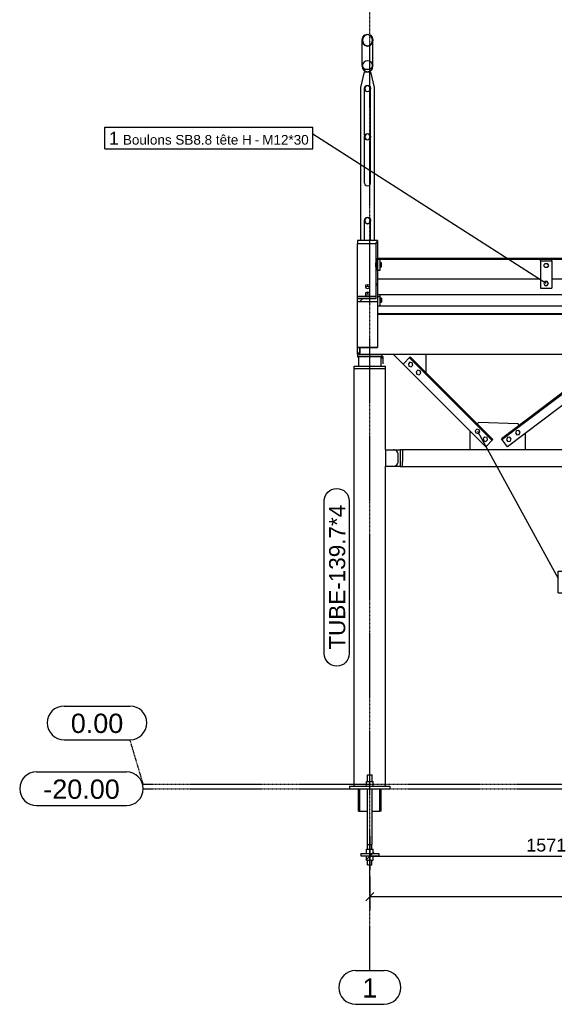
# Model space of a CAD drawing. Header units: millimetres. Extents: x 25 to 224619, y 20 to 11454.
# Tile 61 of 105: x 147457 to 149838, y 450 to 4836. Entities that reach past the tile are written whole.
import ezdxf

# ---------------------------------------------------------------- set-up
doc = ezdxf.new("R2010")
doc.units = ezdxf.units.MM
doc.linetypes.add('DXK_LINE_DOT3', pattern=[5.9187, 2.979, -0.9799, 0.9799, -0.9799])
for name, color, linetype in [('ACIER_COUPE', 7, 'Continuous'), ('ACIER_HACHURES', 7, 'Continuous'), ('ACIER_VISIBLE', 7, 'Continuous'), ('BOULONS', 7, 'Continuous'), ('COTATIONS', 7, 'Continuous'), ('MAILLAGE', 7, 'Continuous'), ('REPERES', 7, 'Continuous')]:
    doc.layers.add(name, color=color, linetype=linetype)
doc.styles.add('Arial', font='arial.ttf', dxfattribs={"height": 0.2})

# ---------------------------------------------------------------- blocks, each defined once
blk = doc.blocks.new('GridLine-1649644-24728 - 24455')
at = {"layer": 'MAILLAGE', "color": 7, "linetype": 'Continuous'}
for p, q in [((147532.3, 1485.3), (147932.4, 1485.3)), ((147532.3, 1335.3), (147932.4, 1335.3))]:
    blk.add_line(p, q, dxfattribs=at)
at = {"layer": 'MAILLAGE', "color": 7, "linetype": 'DXK_LINE_DOT3'}
blk.add_line((148007.4, 1410.3), (153196.7, 1410.3), dxfattribs=at)
at = {"layer": 'MAILLAGE', "color": 7, "linetype": 'Continuous'}
for centre, start, end in [((147532.3, 1410.3), 90, 270), ((147932.4, 1410.3), 270, 90)]:
    blk.add_arc(centre, 75, start, end, dxfattribs=at)
at = {"layer": 'MAILLAGE', "color": 7, "linetype": 'Continuous', "style": 'Arial'}
blk.add_text('-20.00', height=85.96, dxfattribs=at).set_placement((147562.3, 1365.3))
blk = doc.blocks.new('GridLine-1649644-24724 - 24455')
at = {"layer": 'MAILLAGE', "color": 7, "linetype": 'DXK_LINE_DOT3'}
blk.add_line((149016.1, 600), (149016.1, 7140.3), dxfattribs=at)
at = {"layer": 'MAILLAGE', "color": 7, "linetype": 'Continuous'}
for p, q in [((148952.8, 600), (149079.5, 600)), ((148952.8, 450), (149079.5, 450))]:
    blk.add_line(p, q, dxfattribs=at)
for centre, start, end in [((148952.8, 525), 90, 270), ((149079.5, 525), 270, 90)]:
    blk.add_arc(centre, 75, start, end, dxfattribs=at)
at = {"layer": 'MAILLAGE', "color": 7, "linetype": 'Continuous', "style": 'Arial'}
blk.add_text('1', height=86, dxfattribs=at).set_placement((148982.8, 480))
blk = doc.blocks.new('GridLine-1649644-24729 - 24455')
at = {"layer": 'MAILLAGE', "color": 7, "linetype": 'Continuous'}
for p, q in [((147654.8, 1778.5), (147948.2, 1778.5)), ((147654.8, 1628.5), (147948.2, 1628.5))]:
    blk.add_line(p, q, dxfattribs=at)
at = {"layer": 'MAILLAGE', "color": 7, "linetype": 'DXK_LINE_DOT3'}
for q in [(147948.2, 1628.5), (153196.7, 1430.3)]:
    blk.add_line((148007.4, 1430.3), q, dxfattribs=at)
at = {"layer": 'MAILLAGE', "color": 7, "linetype": 'Continuous'}
for centre, start, end in [((147654.8, 1703.5), 90, 270), ((147948.2, 1703.5), 270, 90)]:
    blk.add_arc(centre, 75, start, end, dxfattribs=at)
at = {"layer": 'MAILLAGE', "color": 7, "linetype": 'Continuous', "style": 'Arial'}
blk.add_text('0.00', height=85.96, dxfattribs=at).set_placement((147684.8, 1658.5))
blk = doc.blocks.new('Part-1649644-24460 - 24455')
at = {"layer": 'ACIER_VISIBLE', "color": 136, "linetype": 'Continuous'}
for p, q in [((150551.1, 3585.3), (150551.2, 3585.3)), ((150641.2, 3585.3), (150741.2, 3585.3)), ((150831.2, 3585.3), (152331.2, 3585.3)), ((148971.1, 3345.3), (148971.1, 3375.3)), ((148971.1, 3345.3), (150741.2, 3345.3))]:
    blk.add_line(p, q, dxfattribs=at)
blk = doc.blocks.new('Part-1649644-24468 - 24455')
at = {"layer": 'ACIER_VISIBLE', "color": 136, "linetype": 'Continuous'}
for p, q in [((148961.1, 3602.8), (149044.1, 3602.8)), ((148961.1, 3375.3), (149051.1, 3375.3))]:
    blk.add_line(p, q, dxfattribs=at)
blk = doc.blocks.new('Bolt-1649644-24523 - 24455')
at = {"layer": 'BOULONS', "color": 7, "linetype": 'Continuous'}
for p, q in [((149790.8, 3740.2), (149795.9, 3749.2)), ((149795.9, 3731.2), (149790.8, 3740.2)), ((149795.9, 3749.2), (149806.3, 3749.2)), ((149806.3, 3731.2), (149795.9, 3731.2)), ((149806.3, 3749.2), (149811.5, 3740.2)), ((149811.5, 3740.2), (149806.3, 3731.2))]:
    blk.add_line(p, q, dxfattribs=at)
blk = doc.blocks.new('Part-1649644-24461 - 24455')
at = {"layer": 'ACIER_VISIBLE', "color": 136, "linetype": 'Continuous'}
for p, q in [((148961.1, 3345.3), (148961.1, 3350.3)), ((148971.1, 3345.3), (148961.1, 3345.3))]:
    blk.add_line(p, q, dxfattribs=at)
blk = doc.blocks.new('Part-1649644-24466 - 24455')
at = {"layer": 'ACIER_HACHURES', "linetype": 'Continuous'}
h = blk.add_hatch(dxfattribs=at)
h.set_pattern_fill('', scale=21, style=0, pattern_type=0)
h.set_pattern_definition([(45, (148961.14, 3851.884), (-47.146, 47.146), [])])
h.paths.add_polyline_path([(149051.1, 3851.9), (148961.1, 3851.9), (148961.1, 3837.7), (149044.1, 3837.7), (149044.1, 3593), (148961.1, 3593), (148961.1, 3578.7), (149051.1, 3578.7)])
at = {"layer": 'ACIER_COUPE', "color": 136, "linetype": 'Continuous'}
for p, q in [((149051.1, 3851.9), (148961.1, 3851.9)), ((148961.1, 3851.9), (148961.1, 3837.7)), ((149044.1, 3837.7), (148961.1, 3837.7)), ((149044.1, 3593), (149044.1, 3837.7)), ((149051.1, 3851.9), (149051.1, 3578.7)), ((148961.1, 3578.7), (148961.1, 3593)), ((148961.1, 3593), (149044.1, 3593)), ((149051.1, 3578.7), (148961.1, 3578.7))]:
    blk.add_line(p, q, dxfattribs=at)
at = {"layer": 'ACIER_VISIBLE', "color": 136, "linetype": 'Continuous'}
for p, q in [((148961.1, 3602.8), (148961.1, 3837.7)), ((149044.1, 3602.8), (148961.1, 3602.8)), ((148961.1, 3375.3), (148961.1, 3578.7)), ((149051.1, 3578.7), (149051.1, 3375.3)), ((149051.1, 3375.3), (148961.1, 3375.3))]:
    blk.add_line(p, q, dxfattribs=at)
blk = doc.blocks.new('Part-1649644-24472 - 24455')
at = {"layer": 'ACIER_VISIBLE', "color": 136, "linetype": 'Continuous'}
for p, q in [((149051.1, 3681.2), (149776.1, 3681.2)), ((149826.1, 3681.2), (150551.1, 3681.2)), ((149051.1, 3611.3), (150551.1, 3611.3)), ((149051.1, 3560.7), (150551.1, 3560.7)), ((149051.1, 3526.9), (150551.1, 3526.9)), ((149051.1, 3524), (150551.1, 3524))]:
    blk.add_line(p, q, dxfattribs=at)
blk = doc.blocks.new('Part-1649644-24474 - 24455')
at = {"layer": 'ACIER_VISIBLE', "color": 136, "linetype": 'Continuous'}
for p, q in [((149051.1, 3611.3), (149061.1, 3611.3)), ((149051.1, 3602.3), (149061.1, 3602.3)), ((149061.1, 3611.3), (149061.1, 3561.3)), ((149051.1, 3561.3), (149061.1, 3561.3))]:
    blk.add_line(p, q, dxfattribs=at)
blk = doc.blocks.new('Part-1649644-24596 - 24455')
at = {"layer": 'ACIER_VISIBLE', "color": 136, "linetype": 'Continuous'}
for p, q in [((149076.2, 3333.3), (149066.1, 3333.3)), ((149076.2, 3302.9), (149076.2, 3333.3)), ((149066.1, 3329.6), (149076.2, 3329.6))]:
    blk.add_line(p, q, dxfattribs=at)
blk = doc.blocks.new('Part-1649644-24498 - 24455')
at = {"layer": 'ACIER_VISIBLE', "color": 136, "linetype": 'Continuous'}
for p, q in [((148946.3, 1421.7), (148946.3, 3282.3)), ((148949.4, 3282.3), (148951.9, 3282.3)), ((148958.2, 3282.3), (148962.7, 3282.3)), ((148972, 3282.3), (148977.9, 3282.3)), ((148990.2, 3282.3), (148996.2, 3282.3)), ((149036.1, 3282.3), (149042.1, 3282.3)), ((149054.4, 3282.3), (149060.3, 3282.3)), ((149069.5, 3282.3), (149074.1, 3282.3)), ((149080.4, 3282.3), (149082.6, 3282.3)), ((149082.6, 3282.3), (149082.8, 3282.3)), ((149086, 2920), (149086, 3282.3)), ((149086, 1421.7), (149086, 2846.8))]:
    blk.add_line(p, q, dxfattribs=at)
blk = doc.blocks.new('Part-1649644-24499 - 24455')
at = {"layer": 'ACIER_VISIBLE', "color": 136, "linetype": 'Continuous'}
for p, q in [((149066.1, 3333.5), (148966.1, 3333.5)), ((148966.1, 3333.5), (148966.1, 3292.3)), ((149066.1, 3292.3), (149066.1, 3333.5))]:
    blk.add_line(p, q, dxfattribs=at)
blk = doc.blocks.new('Part-1649644-24501 - 24455')
at = {"layer": 'ACIER_VISIBLE', "color": 136, "linetype": 'Continuous'}
for p, q in [((149071.1, 3343.5), (148961.1, 3343.5)), ((148961.1, 3343.5), (148961.1, 3333.5)), ((148961.1, 3333.5), (148966.1, 3333.5)), ((149066.1, 3333.5), (149071.1, 3333.5)), ((149071.1, 3333.5), (149071.1, 3343.5))]:
    blk.add_line(p, q, dxfattribs=at)
blk = doc.blocks.new('Bolt-1649644-24502 - 24455')
at = {"layer": 'BOULONS', "color": 7, "linetype": 'Continuous'}
for p, q in [((148978.1, 3343.5), (148978.1, 3345.3)), ((148994.1, 3343.5), (148994.1, 3345.3)), ((149038.1, 3343.5), (149038.1, 3345.3)), ((149054.1, 3343.5), (149054.1, 3345.3))]:
    blk.add_line(p, q, dxfattribs=at)
blk = doc.blocks.new('Part-1649644-24503 - 24455')
at = {"layer": 'ACIER_VISIBLE', "color": 136, "linetype": 'Continuous'}
for p, q in [((149776.1, 3761.7), (149826.1, 3761.7)), ((149776.1, 3761.7), (149776.1, 3639.6)), ((149826.1, 3761.7), (149826.1, 3639.6)), ((149776.1, 3639.6), (149826.1, 3639.6))]:
    blk.add_line(p, q, dxfattribs=at)
blk = doc.blocks.new('Bolt-1649644-24504 - 24455')
at = {"layer": 'BOULONS', "color": 7, "linetype": 'Continuous'}
for p, q in [((149795.9, 3670.1), (149790.8, 3661.1)), ((149790.8, 3661.1), (149795.9, 3652.1)), ((149806.3, 3670.1), (149795.9, 3670.1)), ((149795.9, 3652.1), (149806.3, 3652.1)), ((149811.5, 3661.1), (149806.3, 3670.1)), ((149806.3, 3652.1), (149811.5, 3661.1))]:
    blk.add_line(p, q, dxfattribs=at)
blk = doc.blocks.new('Part-1649644-24505 - 24455')
at = {"layer": 'ACIER_HACHURES', "linetype": 'Continuous'}
h = blk.add_hatch(dxfattribs=at)
h.set_pattern_fill('', scale=21, style=0, pattern_type=0)
h.set_pattern_definition([(45, (149051.145, 3772.67), (-47.1463, 47.1463), [])])
h.paths.add_polyline_path([(150551.1, 3772.7), (149051.1, 3772.7), (149051.1, 3768.7), (150551.1, 3768.7)])
at = {"layer": 'ACIER_COUPE', "color": 136, "linetype": 'Continuous'}
for p, q in [((149051.1, 3768.7), (149051.1, 3772.7)), ((149051.1, 3772.7), (150551.1, 3772.7)), ((150551.1, 3768.7), (150551.1, 3772.7)), ((149051.1, 3768.7), (150551.1, 3768.7))]:
    blk.add_line(p, q, dxfattribs=at)
blk = doc.blocks.new('Part-1649644-24522 - 24455')
at = {"layer": 'ACIER_VISIBLE', "color": 136, "linetype": 'Continuous'}
for p, q in [((149776.1, 3761.7), (149776.1, 3768.7)), ((149826.1, 3761.7), (149826.1, 3768.7))]:
    blk.add_line(p, q, dxfattribs=at)
blk = doc.blocks.new('Part-1649644-24694 - 24455')
at = {"layer": 'ACIER_HACHURES', "linetype": 'Continuous'}
h = blk.add_hatch(dxfattribs=at)
h.set_pattern_fill('', scale=21, style=0, pattern_type=0)
h.set_pattern_definition([(45, (149017.79, 4321.54), (-47.146, 47.146), [])])
h.paths.add_polyline_path([(149019.6, 4313.9), (149017.8, 4321.5), (149012.9, 4327.1), (149006.1, 4329.2), (148999.4, 4327.1), (148994.5, 4321.5), (148992.7, 4313.9), (148994.5, 4306.2), (148999.4, 4300.6), (149006.1, 4298.6), (149012.9, 4300.6), (149017.8, 4306.2)])
h.paths.add_polyline_path([(149011.9, 4302.6), (149006.1, 4300.9), (149000.4, 4302.6), (148996.2, 4307.4), (148994.7, 4313.9), (148996.2, 4320.4), (149000.4, 4325.2), (149006.1, 4326.9), (149011.9, 4325.2), (149016.1, 4320.4), (149017.6, 4313.9), (149016.1, 4307.4)])
at = {"layer": 'ACIER_COUPE', "color": 136, "linetype": 'Continuous'}
for p, q in [((148992.7, 4313.9), (148994.5, 4321.5)), ((148994.5, 4306.2), (148992.7, 4313.9)), ((148994.5, 4321.5), (148999.4, 4327.1)), ((148999.4, 4300.6), (148994.5, 4306.2)), ((148996.2, 4320.4), (148994.7, 4313.9)), ((148994.7, 4313.9), (148996.2, 4307.4)), ((149000.4, 4325.2), (148996.2, 4320.4)), ((148996.2, 4307.4), (149000.4, 4302.6)), ((148999.4, 4327.1), (149006.1, 4329.2)), ((149006.1, 4298.6), (148999.4, 4300.6)), ((149006.1, 4326.9), (149000.4, 4325.2)), ((149000.4, 4302.6), (149006.1, 4300.9)), ((149006.1, 4329.2), (149012.9, 4327.1)), ((149011.9, 4325.2), (149006.1, 4326.9)), ((149006.1, 4300.9), (149011.9, 4302.6)), ((149012.9, 4300.6), (149006.1, 4298.6)), ((149016.1, 4320.4), (149011.9, 4325.2)), ((149011.9, 4302.6), (149016.1, 4307.4)), ((149012.9, 4327.1), (149017.8, 4321.5)), ((149017.8, 4306.2), (149012.9, 4300.6)), ((149017.6, 4313.9), (149016.1, 4320.4)), ((149016.1, 4307.4), (149017.6, 4313.9)), ((149017.8, 4321.5), (149019.6, 4313.9)), ((149019.6, 4313.9), (149017.8, 4306.2))]:
    blk.add_line(p, q, dxfattribs=at)
at = {"layer": 'ACIER_VISIBLE', "color": 136, "linetype": 'Continuous'}
for p, q in [((148992.7, 4107.2), (148992.7, 4313.9)), ((149019.6, 4107.2), (149019.6, 4313.9)), ((148992.7, 4107.2), (148994.5, 4101.3)), ((148994.5, 4101.3), (148999.4, 4097)), ((148999.4, 4097), (149006.1, 4095.4)), ((149006.1, 4095.4), (149012.9, 4097)), ((149012.9, 4097), (149017.8, 4101.3)), ((149017.8, 4101.3), (149019.6, 4107.2))]:
    blk.add_line(p, q, dxfattribs=at)
blk = doc.blocks.new('Part-1649644-24547 - 24455')
at = {"layer": 'ACIER_VISIBLE', "color": 136, "linetype": 'Continuous'}
for p, q in [((148946.3, 3292.3), (149086, 3292.3)), ((148946.3, 3282.3), (148946.3, 3292.3)), ((149086, 3282.3), (149086, 3292.3)), ((148946.3, 3282.3), (148949.4, 3282.3)), ((148951.9, 3282.3), (148958.2, 3282.3)), ((148962.7, 3282.3), (148972, 3282.3)), ((148977.9, 3282.3), (148990.2, 3282.3)), ((148996.2, 3282.3), (149036.1, 3282.3)), ((149042.1, 3282.3), (149054.4, 3282.3)), ((149060.3, 3282.3), (149069.5, 3282.3)), ((149074.1, 3282.3), (149080.4, 3282.3)), ((149082.8, 3282.3), (149083.6, 3282.3)), ((149083.6, 3282.3), (149086, 3282.3))]:
    blk.add_line(p, q, dxfattribs=at)
blk = doc.blocks.new('Bolt-1649644-24608 - 24455')
at = {"layer": 'BOULONS', "color": 7, "linetype": 'Continuous'}
for p, q in [((149195.1, 3309.8), (149187.8, 3302.4)), ((149187.8, 3302.4), (149190.5, 3292.4)), ((149190.5, 3292.4), (149200.5, 3289.7)), ((149205.2, 3307.1), (149195.1, 3309.8)), ((149200.5, 3289.7), (149207.9, 3297)), ((149207.9, 3297), (149205.2, 3307.1)), ((149230.5, 3274.4), (149223.1, 3267)), ((149223.1, 3267), (149225.8, 3257)), ((149225.8, 3257), (149235.9, 3254.3)), ((149240.5, 3271.7), (149230.5, 3274.4)), ((149235.9, 3254.3), (149243.2, 3261.7)), ((149243.2, 3261.7), (149240.5, 3271.7))]:
    blk.add_line(p, q, dxfattribs=at)
blk = doc.blocks.new('Part-1649644-24555 - 24455')
at = {"layer": 'ACIER_VISIBLE', "color": 136, "linetype": 'Continuous'}
for p, q in [((148961.1, 3350.3), (148961.1, 3375.3)), ((148971.1, 3350.3), (148961.1, 3350.3)), ((148971.1, 3375.3), (148971.1, 3350.3))]:
    blk.add_line(p, q, dxfattribs=at)
blk = doc.blocks.new('Part-1649644-24556 - 24455')
at = {"layer": 'ACIER_HACHURES', "linetype": 'Continuous'}
h = blk.add_hatch(dxfattribs=at)
h.set_pattern_fill('', scale=21, style=0, pattern_type=0)
h.set_pattern_definition([(45, (149051.144, 3768.67), (-47.146, 47.146), [])])
h.paths.add_polyline_path([(149061.1, 3768.7), (149051.1, 3768.7), (149051.1, 3718.7), (149061.1, 3718.7)])
at = {"layer": 'ACIER_COUPE', "color": 136, "linetype": 'Continuous'}
for p, q in [((149051.1, 3718.7), (149051.1, 3768.7)), ((149051.1, 3768.7), (149061.1, 3768.7)), ((149061.1, 3768.7), (149061.1, 3718.7)), ((149061.1, 3718.7), (149051.1, 3718.7))]:
    blk.add_line(p, q, dxfattribs=at)
blk = doc.blocks.new('Bolt-1649644-24557 - 24455')
at = {"layer": 'BOULONS', "color": 7, "linetype": 'Continuous'}
for p, q in [((149043.6, 3752.7), (149044.1, 3752.7)), ((149043.6, 3752.7), (149044.1, 3752.7)), ((149043.6, 3734.7), (149043.6, 3752.7)), ((149043.6, 3743.7), (149044.1, 3743.7)), ((149044.1, 3734.7), (149043.6, 3734.7)), ((149061.1, 3752.7), (149068.6, 3752.7)), ((149068.6, 3752.7), (149061.1, 3752.7)), ((149061.1, 3743.7), (149068.6, 3743.7)), ((149061.1, 3734.7), (149068.6, 3734.7)), ((149068.6, 3734.7), (149068.6, 3752.7))]:
    blk.add_line(p, q, dxfattribs=at)
blk = doc.blocks.new('Bolt-1649644-24560 - 24455')
at = {"layer": 'BOULONS', "color": 7, "linetype": 'Continuous'}
for p, q in [((149043.6, 3595.3), (149044.1, 3595.3)), ((149044.1, 3595.3), (149043.6, 3595.3)), ((149043.6, 3595.3), (149043.6, 3593)), ((149061.1, 3595.3), (149068.6, 3595.3)), ((149068.6, 3595.3), (149061.1, 3595.3)), ((149061.1, 3586.3), (149068.6, 3586.3)), ((149061.1, 3577.3), (149068.6, 3577.3)), ((149068.6, 3577.3), (149068.6, 3595.3))]:
    blk.add_line(p, q, dxfattribs=at)
blk = doc.blocks.new('Bolt-1649644-24561 - 24455')
at = {"layer": 'BOULONS', "color": 7, "linetype": 'Continuous'}
for p, q in [((149044.1, 3595.3), (149043.6, 3595.3)), ((149043.6, 3595.3), (149043.6, 3593)), ((149061.1, 3595.3), (149068.6, 3595.3)), ((149061.1, 3586.3), (149068.6, 3586.3)), ((149068.6, 3577.3), (149061.1, 3577.3)), ((149068.6, 3595.3), (149068.6, 3577.3))]:
    blk.add_line(p, q, dxfattribs=at)
blk = doc.blocks.new('Part-1649644-24563 - 24455')
at = {"layer": 'ACIER_VISIBLE', "color": 136, "linetype": 'Continuous'}
blk.add_line((148961.1, 3593), (148961.1, 3602.8), dxfattribs=at)
blk = doc.blocks.new('Part-1649644-24780 - 24455')
at = {"layer": 'ACIER_VISIBLE', "color": 136, "linetype": 'Continuous'}
for p, q in [((149001.1, 1091.7), (149001.1, 1111.7)), ((149016.1, 1091.7), (149016.1, 1111.7)), ((149031.1, 1091.7), (149031.1, 1111.7)), ((149001.1, 1091.7), (149031.1, 1091.7))]:
    blk.add_line(p, q, dxfattribs=at)
blk = doc.blocks.new('Part-1649644-24569 - 24455')
at = {"layer": 'ACIER_VISIBLE', "color": 136, "linetype": 'Continuous'}
for p, q in [((149161.6, 2921.4), (149461.8, 2921.4)), ((149161.6, 2918.6), (149161.6, 2918.5)), ((149161.6, 2918.5), (149161.6, 2918.2)), ((149161.6, 2898.4), (149161.6, 2897.9)), ((149161.6, 2897.9), (149161.6, 2897.3)), ((149708.7, 2921.4), (150563.5, 2921.4)), ((150830.5, 2921.4), (151710.7, 2921.4)), ((151959.4, 2921.4), (152230.7, 2921.4)), ((152230.7, 2918.5), (152230.7, 2918.6)), ((152230.7, 2918.2), (152230.7, 2918.5)), ((152230.7, 2897.9), (152230.7, 2898.4)), ((152230.7, 2897.3), (152230.7, 2897.9)), ((149161.6, 2869.4), (149161.6, 2868.8)), ((149161.6, 2868.8), (149161.6, 2868.3)), ((152230.7, 2868.8), (152230.7, 2869.4)), ((152230.7, 2868.3), (152230.7, 2868.8)), ((149161.6, 2848.5), (149161.6, 2848.2)), ((149161.6, 2848.2), (149161.6, 2848.1)), ((149161.6, 2845.3), (152230.7, 2845.3)), ((152230.7, 2848.2), (152230.7, 2848.5)), ((152230.7, 2848.1), (152230.7, 2848.2))]:
    blk.add_line(p, q, dxfattribs=at)
blk = doc.blocks.new('Part-1649644-24655 - 24455')
at = {"layer": 'ACIER_VISIBLE', "color": 136, "linetype": 'Continuous'}
for p, q in [((149001.1, 1421.7), (149001.1, 1441.7)), ((149001.1, 1441.7), (149031.1, 1441.7)), ((149016.1, 1421.7), (149016.1, 1441.7)), ((149031.1, 1421.7), (149031.1, 1441.7))]:
    blk.add_line(p, q, dxfattribs=at)
blk = doc.blocks.new('Part-1649644-24598 - 24455')
at = {"layer": 'ACIER_VISIBLE', "color": 136, "linetype": 'Continuous'}
for p, q in [((149023.2, 3343.5), (149023.2, 3345.3)), ((149031.2, 3343.5), (149031.2, 3345.3))]:
    blk.add_line(p, q, dxfattribs=at)
blk = doc.blocks.new('Part-1649644-24600 - 24455')
at = {"layer": 'ACIER_VISIBLE', "color": 136, "linetype": 'Continuous'}
for p, q in [((149164.2, 3301.5), (149196.1, 3333.3)), ((149564.3, 2965), (149196.1, 3333.3)), ((149532.5, 2933.2), (149164.2, 3301.5)), ((149561.2, 2961.8), (149192.9, 3330.1)), ((149532.5, 2933.2), (149564.3, 2965))]:
    blk.add_line(p, q, dxfattribs=at)
blk = doc.blocks.new('Part-1649644-24601 - 24455')
at = {"layer": 'ACIER_VISIBLE', "color": 136, "linetype": 'Continuous'}
for p, q in [((150083, 3333.3), (149601.8, 2969.1)), ((150110.2, 3297.4), (150083, 3333.3)), ((149604.6, 2965.5), (150085.7, 3329.7)), ((150110.2, 3297.4), (149629, 2933.2)), ((149629, 2933.2), (149601.8, 2969.1))]:
    blk.add_line(p, q, dxfattribs=at)
blk = doc.blocks.new('Part-1649644-24607 - 24455')
at = {"layer": 'ACIER_VISIBLE', "color": 136, "linetype": 'Continuous'}
for p, q in [((149164.2, 3301.5), (149120.4, 3345.3)), ((149266.8, 3262.6), (149266.8, 3345.3))]:
    blk.add_line(p, q, dxfattribs=at)
blk = doc.blocks.new('Part-1649644-24610 - 24455')
at = {"layer": 'ACIER_VISIBLE', "color": 136, "linetype": 'Continuous'}
for p, q in [((149499.6, 3041.7), (149493.6, 3035.7)), ((149676.8, 3035.7), (149499.6, 3041.7)), ((149681.6, 3029.4), (149676.8, 3035.7)), ((149461.8, 3003.9), (149461.8, 2921.2)), ((149708.7, 2921.2), (149708.7, 2993.6)), ((149461.8, 2921.2), (149708.7, 2921.2))]:
    blk.add_line(p, q, dxfattribs=at)
blk = doc.blocks.new('Bolt-1649644-24611 - 24455')
at = {"layer": 'BOULONS', "color": 7, "linetype": 'Continuous'}
for p, q in [((149492.7, 3012.2), (149485.4, 3004.8)), ((149485.4, 3004.8), (149488, 2994.8)), ((149488, 2994.8), (149498.1, 2992.1)), ((149502.7, 3009.5), (149492.7, 3012.2)), ((149498.1, 2992.1), (149505.4, 2999.5)), ((149505.4, 2999.5), (149502.7, 3009.5)), ((149528.1, 2976.8), (149520.7, 2969.5)), ((149520.7, 2969.5), (149523.4, 2959.4)), ((149523.4, 2959.4), (149533.4, 2956.8)), ((149538.1, 2974.1), (149528.1, 2976.8)), ((149533.4, 2956.8), (149540.8, 2964.1)), ((149540.8, 2964.1), (149538.1, 2974.1))]:
    blk.add_line(p, q, dxfattribs=at)
blk = doc.blocks.new('Bolt-1649644-24612 - 24455')
at = {"layer": 'BOULONS', "color": 7, "linetype": 'Continuous'}
for p, q in [((149668.9, 3004.7), (149664.9, 2995.1)), ((149664.9, 2995.1), (149671.2, 2986.8)), ((149679.3, 3006), (149668.9, 3004.7)), ((149671.2, 2986.8), (149681.5, 2988.1)), ((149685.5, 2997.7), (149679.3, 3006)), ((149681.5, 2988.1), (149685.5, 2997.7)), ((149629.1, 2974.5), (149625, 2964.9)), ((149625, 2964.9), (149631.3, 2956.7)), ((149639.4, 2975.8), (149629.1, 2974.5)), ((149631.3, 2956.7), (149641.6, 2957.9)), ((149645.7, 2967.5), (149639.4, 2975.8)), ((149641.6, 2957.9), (149645.7, 2967.5))]:
    blk.add_line(p, q, dxfattribs=at)
blk = doc.blocks.new('Part-1649644-24636 - 24455')
at = {"layer": 'ACIER_VISIBLE', "color": 136, "linetype": 'Continuous'}
for p, q in [((149086, 2919.9), (149086, 2846.8)), ((149086, 2919.9), (149122.3, 2919.9)), ((149126.2, 2919.6), (149122.3, 2919.9)), ((149142.3, 2900), (149141.9, 2903.9)), ((149142.3, 2866.8), (149142.3, 2900)), ((149141.9, 2862.9), (149142.3, 2866.8)), ((149086, 2846.8), (149122.3, 2846.8)), ((149122.3, 2846.8), (149126.2, 2847.1))]:
    blk.add_line(p, q, dxfattribs=at)
for centre, start, end in [((149122.3, 2899.9), 11.2613, 78.7516), ((149122.3, 2866.8), 281.2629, 348.7629)]:
    blk.add_arc(centre, 20, start, end, dxfattribs=at)
blk = doc.blocks.new('Part-1649644-24637 - 24455')
at = {"layer": 'ACIER_VISIBLE', "color": 136, "linetype": 'Continuous'}
for p, q in [((149122.3, 2920), (149151.6, 2920)), ((149122.3, 2846.8), (149151.6, 2846.8))]:
    blk.add_line(p, q, dxfattribs=at)
blk = doc.blocks.new('Part-1649644-24640 - 24455')
at = {"layer": 'ACIER_VISIBLE', "color": 136, "linetype": 'Continuous'}
for p, q in [((149151.6, 2921.4), (149151.6, 2920.9)), ((149151.6, 2921.4), (149161.6, 2921.4)), ((149151.6, 2920.9), (149151.6, 2845.3)), ((149161.6, 2919.5), (149161.6, 2921.4)), ((149161.6, 2918.6), (149161.6, 2919.5)), ((149161.6, 2918.2), (149161.6, 2898.4)), ((149161.6, 2897.3), (149161.6, 2869.4)), ((149161.6, 2849.4), (149161.6, 2868.3)), ((149151.6, 2845.3), (149161.6, 2845.3)), ((149161.6, 2848.5), (149161.6, 2849.4)), ((149161.6, 2845.8), (149161.6, 2848.1)), ((149161.6, 2845.3), (149161.6, 2845.8))]:
    blk.add_line(p, q, dxfattribs=at)
blk = doc.blocks.new('Part-1649644-24650 - 24455')
at = {"layer": 'ACIER_VISIBLE', "color": 136, "linetype": 'Continuous'}
for p, q in [((148926.3, 1421.7), (148926.3, 1409.7)), ((148926.3, 1421.7), (149106, 1421.7)), ((148926.3, 1409.7), (149106, 1409.7)), ((149106, 1421.7), (149106, 1409.7))]:
    blk.add_line(p, q, dxfattribs=at)
blk = doc.blocks.new('Part-1649644-24654 - 24455')
at = {"color": 136, "linetype": 'Continuous'}
for p, q in [((149006.1, 1471.7), (149026.1, 1471.7)), ((149006.1, 1441.7), (149006.1, 1471.7)), ((149026.1, 1441.7), (149026.1, 1471.7)), ((149006.1, 1161.7), (149006.1, 1409.7)), ((149026.1, 1161.7), (149026.1, 1409.7)), ((149006.1, 1161.7), (149026.1, 1161.7)), ((149006.6, 1141.7), (149006.6, 1161.7)), ((149025.6, 1141.7), (149025.6, 1161.7)), ((149006.6, 1071.7), (149006.6, 1091.7)), ((149006.6, 1071.7), (149025.6, 1071.7)), ((149025.6, 1071.7), (149025.6, 1091.7))]:
    blk.add_line(p, q, dxfattribs=at)
blk = doc.blocks.new('Part-1649644-24656 - 24455')
at = {"layer": 'ACIER_VISIBLE', "color": 136, "linetype": 'Continuous'}
for p, q in [((148966.1, 1309.7), (148966.1, 1409.7)), ((148971.8, 1309.7), (148971.8, 1409.7)), ((149060.4, 1309.7), (149060.4, 1409.7)), ((149066.1, 1309.7), (149066.1, 1409.7)), ((148966.1, 1309.7), (148971.8, 1309.7)), ((148971.8, 1309.7), (149006.1, 1309.7)), ((149026.1, 1309.7), (149060.4, 1309.7)), ((149066.1, 1309.7), (149060.4, 1309.7))]:
    blk.add_line(p, q, dxfattribs=at)
blk = doc.blocks.new('Part-1649644-24669 - 24455')
at = {"layer": 'ACIER_VISIBLE', "color": 136, "linetype": 'Continuous'}
for p, q in [((148976.1, 4534), (148993.1, 4604)), ((148993.1, 4604), (149019.1, 4604)), ((149019.1, 4604), (149036.1, 4534)), ((148976.1, 3851.9), (148976.1, 4534)), ((149036.1, 4534), (149036.1, 3851.9))]:
    blk.add_line(p, q, dxfattribs=at)
blk = doc.blocks.new('Bolt-1649644-24672 - 24455')
at = {"layer": 'BOULONS', "color": 7, "linetype": 'Continuous'}
for p, q in [((149006.1, 3655.2), (148997.1, 3652.8)), ((148997.1, 3652.8), (148997.1, 3641.2)), ((148997.1, 3646.2), (149006.1, 3648.7)), ((148997.1, 3641.2), (149006.1, 3638.7)), ((149015.1, 3652.8), (149006.1, 3655.2)), ((149006.1, 3655.2), (149006.1, 3648.7)), ((149006.1, 3648.7), (149015.1, 3646.2)), ((149006.1, 3638.7), (149015.1, 3641.2)), ((149015.1, 3652.8), (149015.1, 3641.2)), ((149006.1, 3621.8), (148997.1, 3619.3)), ((148997.1, 3619.3), (148997.1, 3607.8)), ((148997.1, 3612.7), (149006.1, 3615.2)), ((148997.1, 3607.8), (149006.1, 3605.3)), ((149015.1, 3619.3), (149006.1, 3621.8)), ((149006.1, 3621.8), (149006.1, 3615.2)), ((149006.1, 3615.2), (149015.1, 3612.7)), ((149006.1, 3605.3), (149015.1, 3607.8)), ((149015.1, 3619.3), (149015.1, 3607.8))]:
    blk.add_line(p, q, dxfattribs=at)
blk = doc.blocks.new('Part-1649644-24692 - 24455')
at = {"layer": 'ACIER_HACHURES', "linetype": 'Continuous'}
h = blk.add_hatch(dxfattribs=at)
h.set_pattern_fill('', scale=21, style=0, pattern_type=0)
h.set_pattern_definition([(45, (149027.06, 4757.63), (-47.146, 47.146), [])])
h.paths.add_polyline_path([(149030.3, 4743.9), (149027.1, 4757.6), (149018.2, 4767.7), (149006.1, 4771.4), (148994.1, 4767.7), (148985.2, 4757.6), (148982, 4743.9), (148985.2, 4730.1), (148994.1, 4720.1), (149006.1, 4716.4), (149018.2, 4720.1), (149027.1, 4730.1)])
h.paths.add_polyline_path([(149017.2, 4722.1), (149006.1, 4718.7), (148995.1, 4722.1), (148987, 4731.3), (148984, 4743.9), (148987, 4756.5), (148995.1, 4765.7), (149006.1, 4769.1), (149017.2, 4765.7), (149025.3, 4756.5), (149028.3, 4743.9), (149025.3, 4731.3)])
at = {"layer": 'ACIER_COUPE', "color": 136, "linetype": 'Continuous'}
for p, q in [((148982, 4743.9), (148985.2, 4757.6)), ((148985.2, 4730.1), (148982, 4743.9)), ((148987, 4756.5), (148984, 4743.9)), ((148984, 4743.9), (148987, 4731.3)), ((148985.2, 4757.6), (148994.1, 4767.7)), ((148995.1, 4765.7), (148987, 4756.5)), ((148994.1, 4767.7), (149006.1, 4771.4)), ((149006.1, 4769.1), (148995.1, 4765.7)), ((149006.1, 4771.4), (149018.2, 4767.7)), ((149017.2, 4765.7), (149006.1, 4769.1)), ((149025.3, 4756.5), (149017.2, 4765.7)), ((149018.2, 4767.7), (149027.1, 4757.6)), ((149028.3, 4743.9), (149025.3, 4756.5)), ((149025.3, 4731.3), (149028.3, 4743.9)), ((149027.1, 4757.6), (149030.3, 4743.9)), ((149030.3, 4743.9), (149027.1, 4730.1)), ((148994.1, 4720.1), (148985.2, 4730.1)), ((148987, 4731.3), (148995.1, 4722.1)), ((149006.1, 4716.4), (148994.1, 4720.1)), ((148995.1, 4722.1), (149006.1, 4718.7)), ((149006.1, 4718.7), (149017.2, 4722.1)), ((149018.2, 4720.1), (149006.1, 4716.4)), ((149017.2, 4722.1), (149025.3, 4731.3)), ((149027.1, 4730.1), (149018.2, 4720.1))]:
    blk.add_line(p, q, dxfattribs=at)
at = {"layer": 'ACIER_VISIBLE', "color": 136, "linetype": 'Continuous'}
for p, q in [((148982, 4634.2), (148982, 4743.9)), ((149030.3, 4634.2), (149030.3, 4743.9)), ((148982, 4634.2), (148985.2, 4623.6)), ((148985.2, 4623.6), (148994.1, 4615.8)), ((148994.1, 4615.8), (149006.1, 4613)), ((149006.1, 4613), (149018.2, 4615.8)), ((149018.2, 4615.8), (149027.1, 4623.6)), ((149027.1, 4623.6), (149030.3, 4634.2))]:
    blk.add_line(p, q, dxfattribs=at)
blk = doc.blocks.new('Part-1649644-24693 - 24455')
at = {"layer": 'ACIER_HACHURES', "linetype": 'Continuous'}
h = blk.add_hatch(dxfattribs=at)
h.set_pattern_fill('', scale=21, style=0, pattern_type=0)
h.set_pattern_definition([(45, (149017.79, 4536.54), (-47.146, 47.146), [])])
h.paths.add_polyline_path([(149019.6, 4528.9), (149017.8, 4536.5), (149012.9, 4542.1), (149006.1, 4544.2), (148999.4, 4542.1), (148994.5, 4536.5), (148992.7, 4528.9), (148994.5, 4521.2), (148999.4, 4515.6), (149006.1, 4513.6), (149012.9, 4515.6), (149017.8, 4521.2)])
h.paths.add_polyline_path([(149011.9, 4517.6), (149006.1, 4515.9), (149000.4, 4517.6), (148996.2, 4522.4), (148994.7, 4528.9), (148996.2, 4535.4), (149000.4, 4540.2), (149006.1, 4541.9), (149011.9, 4540.2), (149016.1, 4535.4), (149017.6, 4528.9), (149016.1, 4522.4)])
at = {"layer": 'ACIER_COUPE', "color": 136, "linetype": 'Continuous'}
for p, q in [((148992.7, 4528.9), (148994.5, 4536.5)), ((148994.5, 4521.2), (148992.7, 4528.9)), ((148994.5, 4536.5), (148999.4, 4542.1)), ((148999.4, 4515.6), (148994.5, 4521.2)), ((148996.2, 4535.4), (148994.7, 4528.9)), ((148994.7, 4528.9), (148996.2, 4522.4)), ((149000.4, 4540.2), (148996.2, 4535.4)), ((148996.2, 4522.4), (149000.4, 4517.6)), ((148999.4, 4542.1), (149006.1, 4544.2)), ((149006.1, 4541.9), (149000.4, 4540.2)), ((149000.4, 4517.6), (149006.1, 4515.9)), ((149006.1, 4544.2), (149012.9, 4542.1)), ((149011.9, 4540.2), (149006.1, 4541.9)), ((149006.1, 4515.9), (149011.9, 4517.6)), ((149016.1, 4535.4), (149011.9, 4540.2)), ((149011.9, 4517.6), (149016.1, 4522.4)), ((149012.9, 4542.1), (149017.8, 4536.5)), ((149017.8, 4521.2), (149012.9, 4515.6)), ((149017.6, 4528.9), (149016.1, 4535.4)), ((149016.1, 4522.4), (149017.6, 4528.9)), ((149017.8, 4536.5), (149019.6, 4528.9)), ((149019.6, 4528.9), (149017.8, 4521.2)), ((149006.1, 4513.6), (148999.4, 4515.6)), ((149012.9, 4515.6), (149006.1, 4513.6))]:
    blk.add_line(p, q, dxfattribs=at)
at = {"layer": 'ACIER_VISIBLE', "color": 136, "linetype": 'Continuous'}
for p, q in [((148992.7, 4322.2), (148992.7, 4528.9)), ((149019.6, 4322.2), (149019.6, 4528.9)), ((148993.8, 4318.6), (148992.7, 4322.2)), ((149018.5, 4318.6), (149019.6, 4322.2))]:
    blk.add_line(p, q, dxfattribs=at)
blk = doc.blocks.new('Part-1649644-24695 - 24455')
at = {"layer": 'ACIER_HACHURES', "linetype": 'Continuous'}
h = blk.add_hatch(dxfattribs=at)
h.set_pattern_fill('', scale=21, style=0, pattern_type=0)
h.set_pattern_definition([(45, (149017.79, 3948.5), (-47.146, 47.146), [])])
h.paths.add_polyline_path([(149019.6, 3940.8), (149017.8, 3948.5), (149012.9, 3954.1), (149006.1, 3956.2), (148999.4, 3954.1), (148994.5, 3948.5), (148992.7, 3940.8), (148994.5, 3933.2), (148999.4, 3927.6), (149006.1, 3925.5), (149012.9, 3927.6), (149017.8, 3933.2)])
h.paths.add_polyline_path([(149011.9, 3929.6), (149006.1, 3927.8), (149000.4, 3929.6), (148996.2, 3934.3), (148994.7, 3940.8), (148996.2, 3947.4), (149000.4, 3952.1), (149006.1, 3953.9), (149011.9, 3952.1), (149016.1, 3947.4), (149017.6, 3940.8), (149016.1, 3934.3)])
at = {"layer": 'ACIER_COUPE', "color": 136, "linetype": 'Continuous'}
for p, q in [((148992.7, 3940.8), (148994.5, 3948.5)), ((148994.5, 3948.5), (148999.4, 3954.1)), ((148996.2, 3947.4), (148994.7, 3940.8)), ((149000.4, 3952.1), (148996.2, 3947.4)), ((148999.4, 3954.1), (149006.1, 3956.2)), ((149006.1, 3953.9), (149000.4, 3952.1)), ((149006.1, 3956.2), (149012.9, 3954.1)), ((149011.9, 3952.1), (149006.1, 3953.9)), ((149016.1, 3947.4), (149011.9, 3952.1)), ((149012.9, 3954.1), (149017.8, 3948.5)), ((149017.6, 3940.8), (149016.1, 3947.4)), ((149017.8, 3948.5), (149019.6, 3940.8)), ((148994.5, 3933.2), (148992.7, 3940.8)), ((148999.4, 3927.6), (148994.5, 3933.2)), ((148994.7, 3940.8), (148996.2, 3934.3)), ((148996.2, 3934.3), (149000.4, 3929.6)), ((149006.1, 3925.5), (148999.4, 3927.6)), ((149000.4, 3929.6), (149006.1, 3927.8)), ((149006.1, 3927.8), (149011.9, 3929.6)), ((149012.9, 3927.6), (149006.1, 3925.5)), ((149011.9, 3929.6), (149016.1, 3934.3)), ((149017.8, 3933.2), (149012.9, 3927.6)), ((149016.1, 3934.3), (149017.6, 3940.8)), ((149019.6, 3940.8), (149017.8, 3933.2))]:
    blk.add_line(p, q, dxfattribs=at)
at = {"layer": 'ACIER_VISIBLE', "color": 136, "linetype": 'Continuous'}
for p, q in [((148992.7, 3851.9), (148992.7, 3940.8)), ((149019.6, 3851.9), (149019.6, 3940.8))]:
    blk.add_line(p, q, dxfattribs=at)
blk = doc.blocks.new('Part-1649644-24698 - 24455')
at = {"layer": 'ACIER_VISIBLE', "color": 136, "linetype": 'Continuous'}
blk.add_arc((149006.1, 4628.1), 24.1, 180, 0, dxfattribs=at)
blk = doc.blocks.new('Part-1649644-24704 - 24455')
at = {"layer": 'ACIER_VISIBLE', "color": 136, "linetype": 'Continuous'}
for p, q in [((148985.2, 4623.6), (148982, 4634.2)), ((148982, 4634.2), (148982, 4629.7)), ((148982, 4628.8), (148982, 4629.7)), ((148982, 4628.3), (148982, 4628.8)), ((148982, 4628.1), (148982, 4628.3)), ((148994.1, 4615.8), (148985.2, 4623.6)), ((149006.1, 4613), (148994.1, 4615.8)), ((149018.2, 4615.8), (149006.1, 4613)), ((149027.1, 4623.6), (149018.2, 4615.8)), ((149030.3, 4634.2), (149027.1, 4623.6)), ((149030.3, 4629.7), (149030.3, 4634.2)), ((149030.3, 4628.8), (149030.3, 4629.7)), ((149030.3, 4628.3), (149030.3, 4628.8)), ((149030.3, 4628.1), (149030.3, 4628.3))]:
    blk.add_line(p, q, dxfattribs=at)
for start, end in [(0, 180), (180, 0)]:
    blk.add_arc((149006.1, 4628.1), 24.1, start, end, dxfattribs=at)
blk = doc.blocks.new('Part-1649644-24778 - 24455')
at = {"layer": 'ACIER_VISIBLE', "color": 136, "linetype": 'Continuous'}
for p, q in [((148976.1, 1121.7), (148976.1, 1111.7)), ((148976.1, 1121.7), (149056.1, 1121.7)), ((148976.1, 1111.7), (149056.1, 1111.7)), ((149056.1, 1121.7), (149056.1, 1111.7))]:
    blk.add_line(p, q, dxfattribs=at)
blk = doc.blocks.new('Part-1649644-24781 - 24455')
at = {"layer": 'ACIER_VISIBLE', "color": 136, "linetype": 'Continuous'}
for p, q in [((149001.1, 1121.7), (149001.1, 1141.7)), ((149001.1, 1141.7), (149031.1, 1141.7)), ((149016.1, 1121.7), (149016.1, 1141.7)), ((149031.1, 1121.7), (149031.1, 1141.7))]:
    blk.add_line(p, q, dxfattribs=at)
blk = doc.blocks.new('StraightDimension-1649644-36925 - 24455')
at = {"layer": 'COTATIONS', "color": 7, "linetype": 'Continuous'}
for p, q in [((149016.1, 1019.6), (149016.1, 869.6)), ((152376.2, 1019.6), (152376.2, 869.6)), ((149034.1, 947.6), (148998.1, 911.6)), ((149016.1, 929.6), (152376.2, 929.6)), ((152358.2, 911.6), (152394.2, 947.6))]:
    blk.add_line(p, q, dxfattribs=at)
at = {"color": 0}
blk.add_wipeout([(150797.1, 938.6), (150797.1, 1022.6), (150595.2, 1022.6), (150595.2, 938.6)], dxfattribs=at).dxf.layer = 'COTATIONS'
at = {"layer": 'COTATIONS', "color": 7, "style": 'Arial'}
blk.add_text('3360', height=57.3, dxfattribs=at).set_placement((150607.2, 950.6))
blk = doc.blocks.new('StraightDimension-1649644-36919 - 24455')
at = {"layer": 'COTATIONS', "color": 7, "linetype": 'Continuous'}
for p, q in [((149016.1, 1199.6), (149016.1, 1049.6)), ((150587.1, 1199.6), (150587.1, 1049.6)), ((149034.1, 1127.6), (148998.1, 1091.6)), ((149016.1, 1109.6), (150587.1, 1109.6)), ((150569.1, 1091.6), (150605.1, 1127.6))]:
    blk.add_line(p, q, dxfattribs=at)
at = {"color": 0}
blk.add_wipeout([(149902.6, 1118.6), (149902.6, 1202.6), (149700.7, 1202.6), (149700.7, 1118.6)], dxfattribs=at).dxf.layer = 'COTATIONS'
at = {"layer": 'COTATIONS', "color": 7, "style": 'Arial'}
blk.add_text('1571', height=57.3, dxfattribs=at).set_placement((149712.7, 1130.6))
blk = doc.blocks.new('Mark-1649644-34821 - 24455')
at = {"color": 0}
blk.add_wipeout([(147898.8, 4279.1), (147898.8, 4339.1), (147854.4, 4339.1), (147854.4, 4279.1)], dxfattribs=at).dxf.layer = 'REPERES'
blk.add_wipeout([(147898.8, 4279.1), (147898.8, 4339.1), (147854.4, 4339.1), (147854.4, 4279.1)], dxfattribs=at).dxf.layer = 'REPERES'
at = {"layer": 'REPERES', "color": 7, "linetype": 'Continuous'}
for p, q in [((147836.4, 4357.1), (148761.9, 4357.1)), ((147836.4, 4261.1), (147836.4, 4357.1))]:
    blk.add_line(p, q, dxfattribs=at)
at = {"layer": 'REPERES', "color": 136, "style": 'Arial'}
blk.add_text('1', height=57.3, dxfattribs=at).set_placement((147854.4, 4279.1))
at = {"color": 0}
blk.add_wipeout([(148490.2, 4279.1), (148490.2, 4324.1), (147916.8, 4324.1), (147916.8, 4279.1)], dxfattribs=at).dxf.layer = 'REPERES'
blk.add_wipeout([(148490.2, 4279.1), (148490.2, 4324.1), (147916.8, 4324.1), (147916.8, 4279.1)], dxfattribs=at).dxf.layer = 'REPERES'
blk.add_wipeout([(148523.7, 4279.1), (148523.7, 4324.1), (148503.7, 4324.1), (148503.7, 4279.1)], dxfattribs=at).dxf.layer = 'REPERES'
blk.add_wipeout([(148523.7, 4279.1), (148523.7, 4324.1), (148503.7, 4324.1), (148503.7, 4279.1)], dxfattribs=at).dxf.layer = 'REPERES'
at = {"layer": 'REPERES', "color": 136, "style": 'Arial'}
blk.add_text('Boulons SB8.8 tête H', height=42.979, dxfattribs=at).set_placement((147916.8, 4279.1))
at = {"color": 0}
blk.add_wipeout([(148743.9, 4279.1), (148743.9, 4324.1), (148537.2, 4324.1), (148537.2, 4279.1)], dxfattribs=at).dxf.layer = 'REPERES'
blk.add_wipeout([(148743.9, 4279.1), (148743.9, 4324.1), (148537.2, 4324.1), (148537.2, 4279.1)], dxfattribs=at).dxf.layer = 'REPERES'
at = {"layer": 'REPERES', "color": 7, "linetype": 'Continuous'}
for p, q in [((148761.9, 4261.1), (148761.9, 4357.1)), ((149801.1, 3661.1), (148761.9, 4325.1)), ((147836.4, 4261.1), (148761.9, 4261.1))]:
    blk.add_line(p, q, dxfattribs=at)
at = {"layer": 'REPERES', "color": 136, "style": 'Arial'}
for s, height, p in [('M12*30', 42.98, (148537.2, 4279.1)), ('-', 43, (148503.7, 4279.1))]:
    blk.add_text(s, height=height, dxfattribs=at).set_placement(p)
blk = doc.blocks.new('Mark-1649644-34822 - 24455')
at = {"color": 0}
blk.add_wipeout([(149917.9, 2300.6), (149917.9, 2360.6), (149873.4, 2360.6), (149873.4, 2300.6)], dxfattribs=at).dxf.layer = 'REPERES'
blk.add_wipeout([(149917.9, 2300.6), (149917.9, 2360.6), (149873.4, 2360.6), (149873.4, 2300.6)], dxfattribs=at).dxf.layer = 'REPERES'
at = {"layer": 'REPERES', "color": 7, "linetype": 'Continuous'}
for p, q in [((149495.4, 3002.1), (149855.4, 2346.6)), ((149855.4, 2378.6), (150781, 2378.6)), ((149855.4, 2282.6), (149855.4, 2378.6))]:
    blk.add_line(p, q, dxfattribs=at)
at = {"layer": 'REPERES', "color": 136, "style": 'Arial'}
blk.add_text('2', height=57.3, dxfattribs=at).set_placement((149873.4, 2300.6))
at = {"color": 0}
blk.add_wipeout([(150509.3, 2300.6), (150509.3, 2345.6), (149935.9, 2345.6), (149935.9, 2300.6)], dxfattribs=at).dxf.layer = 'REPERES'
blk.add_wipeout([(150509.3, 2300.6), (150509.3, 2345.6), (149935.9, 2345.6), (149935.9, 2300.6)], dxfattribs=at).dxf.layer = 'REPERES'
blk.add_wipeout([(150542.8, 2300.6), (150542.8, 2345.6), (150522.8, 2345.6), (150522.8, 2300.6)], dxfattribs=at).dxf.layer = 'REPERES'
blk.add_wipeout([(150542.8, 2300.6), (150542.8, 2345.6), (150522.8, 2345.6), (150522.8, 2300.6)], dxfattribs=at).dxf.layer = 'REPERES'
at = {"layer": 'REPERES', "color": 136, "style": 'Arial'}
blk.add_text('Boulons SB8.8 tête H', height=42.979, dxfattribs=at).set_placement((149935.9, 2300.6))
at = {"color": 0}
blk.add_wipeout([(150763, 2300.6), (150763, 2345.6), (150556.3, 2345.6), (150556.3, 2300.6)], dxfattribs=at).dxf.layer = 'REPERES'
blk.add_wipeout([(150763, 2300.6), (150763, 2345.6), (150556.3, 2345.6), (150556.3, 2300.6)], dxfattribs=at).dxf.layer = 'REPERES'
at = {"layer": 'REPERES', "color": 7, "linetype": 'Continuous'}
for p, q in [((150781, 2282.6), (150781, 2378.6)), ((149855.4, 2282.6), (150781, 2282.6))]:
    blk.add_line(p, q, dxfattribs=at)
at = {"layer": 'REPERES', "color": 136, "style": 'Arial'}
for s, height, p in [('M12*30', 42.98, (150556.3, 2300.6)), ('-', 43, (150522.8, 2300.6))]:
    blk.add_text(s, height=height, dxfattribs=at).set_placement(p)
blk = doc.blocks.new('Mark-1649644-26640 - 24455')
at = {"color": 0}
blk.add_wipeout([(148906.5, 2674.3), (148831.5, 2674.3), (148831.5, 2029.7), (148906.5, 2029.7)], dxfattribs=at).dxf.layer = 'REPERES'
blk.add_wipeout([(148906.5, 2674.3), (148831.5, 2674.3), (148831.5, 2029.7), (148906.5, 2029.7)], dxfattribs=at).dxf.layer = 'REPERES'
at = {"layer": 'REPERES', "color": 1, "linetype": 'Continuous'}
blk.add_lwpolyline([(148924.5, 2011.7, -1), (148813.5, 2011.7), (148813.5, 2692.3, -1), (148924.5, 2692.3), (148924.5, 2011.7)], format="xyb", close=True, dxfattribs=at)
at = {"layer": 'REPERES', "color": 7, "style": 'Arial'}
blk.add_text('TUBE-139.7*4', height=71.631, rotation=90.0002, dxfattribs=at).set_placement((148906.5, 2029.7))

msp = doc.modelspace()

# ---------------------------------------------------------------- block references
for name in ['GridLine-1649644-24724 - 24455', 'Part-1649644-24692 - 24455', 'Part-1649644-24704 - 24455', 'Part-1649644-24698 - 24455', 'Part-1649644-24669 - 24455', 'Part-1649644-24693 - 24455', 'Part-1649644-24694 - 24455', 'Part-1649644-24695 - 24455', 'Part-1649644-24466 - 24455', 'Part-1649644-24505 - 24455', 'Bolt-1649644-24557 - 24455', 'Part-1649644-24556 - 24455', 'Part-1649644-24522 - 24455', 'Part-1649644-24503 - 24455', 'Bolt-1649644-24523 - 24455', 'Bolt-1649644-24672 - 24455', 'Part-1649644-24472 - 24455', 'Bolt-1649644-24504 - 24455', 'Part-1649644-24468 - 24455', 'Part-1649644-24563 - 24455', 'Part-1649644-24474 - 24455', 'Part-1649644-24460 - 24455', 'Bolt-1649644-24560 - 24455', 'Bolt-1649644-24561 - 24455', 'Part-1649644-24555 - 24455', 'Part-1649644-24461 - 24455', 'Part-1649644-24501 - 24455', 'Part-1649644-24499 - 24455', 'Bolt-1649644-24502 - 24455', 'Part-1649644-24598 - 24455', 'Part-1649644-24596 - 24455', 'Part-1649644-24607 - 24455', 'Part-1649644-24600 - 24455', 'Part-1649644-24601 - 24455', 'Part-1649644-24547 - 24455', 'Bolt-1649644-24608 - 24455', 'Part-1649644-24498 - 24455', 'Part-1649644-24610 - 24455', 'Bolt-1649644-24611 - 24455', 'Bolt-1649644-24612 - 24455', 'Part-1649644-24636 - 24455', 'Part-1649644-24637 - 24455', 'Part-1649644-24640 - 24455', 'Part-1649644-24569 - 24455', 'GridLine-1649644-24729 - 24455', 'GridLine-1649644-24728 - 24455', 'Part-1649644-24654 - 24455', 'Part-1649644-24650 - 24455', 'Part-1649644-24656 - 24455', 'Part-1649644-24655 - 24455', 'Part-1649644-24781 - 24455', 'Part-1649644-24778 - 24455', 'Part-1649644-24780 - 24455']:
    msp.add_blockref(name, (0, 0))

# ---------------------------------------------------------------- next in the draw order: block references
for name in ['Mark-1649644-34821 - 24455', 'Mark-1649644-34822 - 24455', 'Mark-1649644-26640 - 24455', 'StraightDimension-1649644-36919 - 24455', 'StraightDimension-1649644-36925 - 24455']:
    msp.add_blockref(name, (0, 0))

doc.saveas('drawing.dxf')
